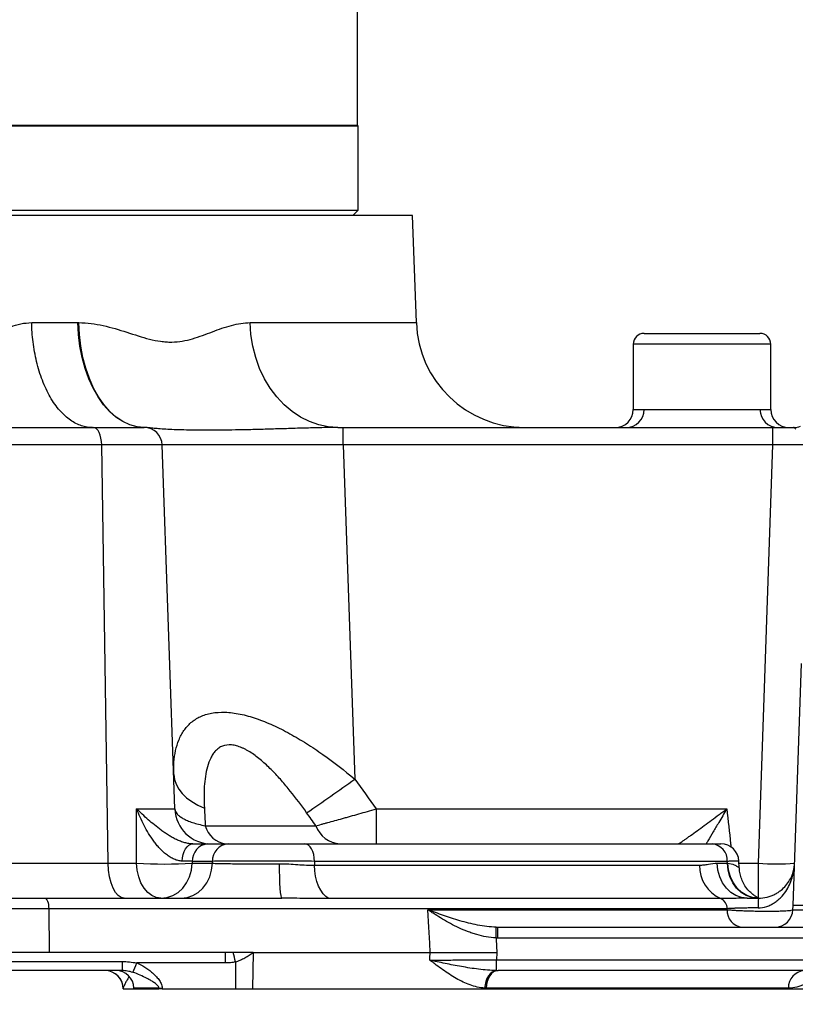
# Model space of a CAD drawing. Header units: millimetres. Extents: x -7 to 844, y 0 to 594.
# Tile 22 of 137: x 314 to 331, y 158 to 179. Entities that reach past the tile are written whole.
import ezdxf

# ---------------------------------------------------------------- set-up
doc = ezdxf.new("R2010")
doc.units = ezdxf.units.MM
doc.styles.add('SLDTEXTSTYLE2', font='HYSWLONGFANGSONG.TTF', dxfattribs={"bigfont": 'bigfont'})
doc.styles.add('SLDTEXTSTYLE3', font='HYSWLONGFANGSONG.TTF')
doc.dimstyles.new('SLDDIMSTYLE1', dxfattribs={"dimtxt": 9.875366, "dimasz": 4.884615, "dimexe": 0, "dimexo": 0.0625, "dimgap": 2.468842, "dimtad": 2, "dimlfac": 13, "dimrnd": 1e-09, "dimzin": 12, "dimdsep": 46, "dimtxsty": 'SLDTEXTSTYLE3', "dimsah": 1, "dimcen": 0.09, "dimadec": 0, "dimazin": 3, "dimtfac": 1, "dimtdec": 3, "dimtofl": 0, "dimtmove": 0, "dimatfit": 3, "dimfxl": 1, "dimfrac": 2, "dimtolj": 1, "dimtzin": 12, "dimarcsym": 0})
doc.dimstyles.new('SLDDIMSTYLE13', dxfattribs={"dimtxt": 9.875366, "dimasz": 4.884615, "dimexe": 0, "dimexo": 0.0625, "dimgap": 2.468842, "dimtad": 0, "dimtih": 1, "dimtoh": 1, "dimlfac": 5, "dimrnd": 1e-09, "dimzin": 12, "dimdsep": 46, "dimtxsty": 'SLDTEXTSTYLE3', "dimblk1": 'NONE', "dimblk2": 'NONE', "dimsah": 1, "dimcen": 0, "dimadec": 0, "dimazin": 3, "dimtfac": 1, "dimtdec": 3, "dimtofl": 0, "dimtmove": 0, "dimatfit": 3, "dimldrblk": 'NONE', "dimfxl": 1, "dimfrac": 2, "dimtolj": 1, "dimtzin": 12, "dimarcsym": 0})
doc.dimstyles.new('SLDDIMSTYLE14', dxfattribs={"dimtxt": 9.875366, "dimasz": 4.884615, "dimexe": 0, "dimexo": 0.0625, "dimgap": 2.468842, "dimtad": 0, "dimtih": 1, "dimtoh": 1, "dimlfac": 5, "dimrnd": 1e-09, "dimzin": 12, "dimdsep": 46, "dimtxsty": 'SLDTEXTSTYLE3', "dimblk1": 'NONE', "dimblk2": 'NONE', "dimsah": 1, "dimcen": 0, "dimadec": 0, "dimazin": 3, "dimtfac": 1, "dimtdec": 3, "dimtmove": 0, "dimatfit": 3, "dimldrblk": 'NONE', "dimfxl": 1, "dimfrac": 2, "dimtolj": 1, "dimtzin": 12, "dimarcsym": 0})
doc.dimstyles.new('SLDDIMSTYLE15', dxfattribs={"dimtxt": 9.875366, "dimasz": 4.884615, "dimexe": 0, "dimexo": 0.0625, "dimgap": 2.468842, "dimtad": 0, "dimtih": 1, "dimtoh": 1, "dimlfac": 5, "dimrnd": 1e-09, "dimzin": 12, "dimdsep": 46, "dimtxsty": 'SLDTEXTSTYLE3', "dimblk1": 'NONE', "dimblk2": 'NONE', "dimsah": 1, "dimcen": 0, "dimadec": 0, "dimazin": 3, "dimtfac": 1, "dimtdec": 3, "dimtmove": 0, "dimatfit": 3, "dimldrblk": 'NONE', "dimfxl": 1, "dimfrac": 2, "dimtolj": 1, "dimtzin": 12, "dimarcsym": 0})
doc.dimstyles.new('SLDDIMSTYLE2', dxfattribs={"dimtxt": 8.4646, "dimasz": 4.884615, "dimexe": 0, "dimexo": 0.0625, "dimgap": 2.11615, "dimtad": 2, "dimlfac": 13, "dimrnd": 1e-09, "dimzin": 12, "dimdsep": 46, "dimtxsty": 'SLDTEXTSTYLE3', "dimsah": 1, "dimcen": 0.09, "dimadec": 0, "dimazin": 3, "dimtfac": 1, "dimtdec": 3, "dimtofl": 0, "dimtmove": 0, "dimatfit": 3, "dimfxl": 1, "dimfrac": 2, "dimtolj": 1, "dimtzin": 12, "dimarcsym": 0})
doc.dimstyles.new('SLDDIMSTYLE8', dxfattribs={"dimtxt": 9.875366, "dimasz": 4.884615, "dimexe": 0, "dimexo": 0.0625, "dimgap": 2.468842, "dimtad": 0, "dimtih": 1, "dimtoh": 1, "dimlfac": 3, "dimrnd": 1e-09, "dimzin": 12, "dimdsep": 46, "dimtxsty": 'SLDTEXTSTYLE3', "dimblk1": 'NONE', "dimblk2": 'NONE', "dimsah": 1, "dimcen": 0, "dimadec": 0, "dimazin": 3, "dimtol": 1, "dimtp": 0.015, "dimtfac": 1, "dimtdec": 3, "dimtmove": 0, "dimatfit": 3, "dimldrblk": 'NONE', "dimfxl": 1, "dimfrac": 2, "dimtolj": 1, "dimtzin": 12, "dimarcsym": 0})

# ---------------------------------------------------------------- blocks, each defined once
blk = doc.blocks.new('_D')
at = {"color": 7, "linetype": 'Continuous', "lineweight": 18}
for p, q in [((384.751, 252.939), (384.751, 104.223)), ((304.139, 165.644), (304.139, 104.223)), ((384.751, 105.223), (304.139, 105.223))]:
    blk.add_line(p, q, dxfattribs=at)
for points in [[(304.139, 105.223), (309.023, 104.472), (309.023, 105.975)], [(384.751, 105.223), (379.867, 105.975), (379.867, 104.472)]]:
    blk.add_solid(points, dxfattribs=at)
at = {"color": 7, "linetype": 'Continuous', "lineweight": 18, "insert": (335.802, 117.16), "char_height": 9.2604, "attachment_point": 1, "style": 'SLDTEXTSTYLE3'}
blk.add_mtext('1027', dxfattribs=at)
blk = doc.blocks.new('_D_2')
at = {"color": 7, "linetype": 'Continuous', "lineweight": 18}
for p, q in [((446.215, 288.028), (446.215, 84.223)), ((304.139, 165.644), (304.139, 84.223)), ((446.215, 85.223), (304.139, 85.223))]:
    blk.add_line(p, q, dxfattribs=at)
for points in [[(304.139, 85.223), (309.023, 84.472), (309.023, 85.975)], [(446.215, 85.223), (441.331, 85.975), (441.331, 84.472)]]:
    blk.add_solid(points, dxfattribs=at)
at = {"color": 7, "linetype": 'Continuous', "lineweight": 18, "insert": (366.534, 97.16), "char_height": 9.2604, "attachment_point": 1, "style": 'SLDTEXTSTYLE3'}
blk.add_mtext('1847', dxfattribs=at)
blk = doc.blocks.new('_D_12')
at = {"color": 7, "linetype": 'Continuous', "lineweight": 18}
for p, q in [((283.979, 210.182), (409.462, 210.182)), ((408.462, 210.182), (408.462, 158.336)), ((330.94, 158.336), (409.462, 158.336))]:
    blk.add_line(p, q, dxfattribs=at)
for points in [[(408.462, 210.182), (407.71, 205.298), (409.213, 205.298)], [(408.462, 158.336), (409.213, 163.221), (407.71, 163.221)]]:
    blk.add_solid(points, dxfattribs=at)
at = {"color": 7, "linetype": 'Continuous', "lineweight": 18, "insert": (398.23, 178.703), "char_height": 7.9375, "attachment_point": 1, "rotation": 90, "style": 'SLDTEXTSTYLE3'}
blk.add_mtext('674', dxfattribs=at)
blk = doc.blocks.new('_D_28')
at = {"color": 7, "linetype": 'Continuous', "lineweight": 18}
blk.add_line((754.604, 285.289), (748.254, 285.289), dxfattribs=at)
at = {"color": 7, "linetype": 'Continuous', "lineweight": 18, "char_height": 9.2604, "attachment_point": 1}
for s, insert, style in [('10H7深15', (669.173, 320.457), 'SLDTEXTSTYLE2'), ('%%c', (657.557, 320.457), 'SLDTEXTSTYLE3'), ('Depth 15', (665.328, 308.23), 'SLDTEXTSTYLE3')]:
    blk.add_mtext(s, dxfattribs=dict(at, insert=insert, style=style))
blk = doc.blocks.new('_None')
blk = doc.blocks.new('_D_45')
at = {"color": 7, "linetype": 'Continuous', "lineweight": 18}
blk.add_line((521.285, 333.673), (471.743, 333.673), dxfattribs=at)
at = {"color": 7, "linetype": 'Continuous', "lineweight": 18, "char_height": 9.2604, "attachment_point": 1}
for s, insert, style in [('H8通', (502.411, 345.611), 'SLDTEXTSTYLE2'), ('%%c', (482.152, 345.611), 'SLDTEXTSTYLE3'), ('2-', (471.743, 345.611), 'SLDTEXTSTYLE3'), ('30', (493.768, 345.611), 'SLDTEXTSTYLE3')]:
    blk.add_mtext(s, dxfattribs=dict(at, insert=insert, style=style))
blk = doc.blocks.new('_D_46')
at = {"color": 7, "linetype": 'Continuous', "lineweight": 18}
blk.add_line((688.896, 334.435), (722.792, 334.435), dxfattribs=at)
at = {"color": 7, "linetype": 'Continuous', "lineweight": 18, "attachment_point": 1}
for s, insert, char_height, style in [('通', (714.149, 346.373), 9.26, 'SLDTEXTSTYLE2'), ('8-', (690.483, 346.373), 9.2604, 'SLDTEXTSTYLE3'), ('M20', (700.893, 346.373), 9.2604, 'SLDTEXTSTYLE3')]:
    blk.add_mtext(s, dxfattribs=dict(at, insert=insert, char_height=char_height, style=style))
blk = doc.blocks.new('_D_55')
at = {"color": 7, "linetype": 'Continuous', "lineweight": 18}
blk.add_line((512.91, 531.632), (472.011, 531.632), dxfattribs=at)
at = {"color": 7, "linetype": 'Continuous', "lineweight": 18, "attachment_point": 1}
for s, insert, char_height, style in [('通', (502.68, 543.569), 9.26, 'SLDTEXTSTYLE2'), ('%%c', (482.421, 543.569), 9.2604, 'SLDTEXTSTYLE3'), ('8-', (472.011, 543.569), 9.2604, 'SLDTEXTSTYLE3'), ('22', (494.037, 543.569), 9.2604, 'SLDTEXTSTYLE3')]:
    blk.add_mtext(s, dxfattribs=dict(at, insert=insert, char_height=char_height, style=style))

msp = doc.modelspace()

# ---------------------------------------------------------------- linework, layer by layer
at = {"color": 7, "linetype": 'Continuous', "lineweight": 25}
for p, q in [((321.427657, 176.682292), (321.427657, 179.682292)), ((321.446888, 176.663061), (287.284662, 176.663061)), ((287.303389, 176.682292), (321.427657, 176.682292)), ((321.446888, 176.663061), (321.427657, 176.682292)), ((321.446888, 174.874599), (321.446888, 176.663061)), ((302.047072, 174.874599), (321.446888, 174.874599)), ((321.331503, 174.759215), (321.446888, 174.874599)), ((322.600734, 174.759215), (302.047377, 174.759215)), ((322.680104, 172.48637), (322.600734, 174.759215)), ((314.503762, 172.48637), (315.48324, 172.48637)), ((327.523811, 172.259215), (328.75458, 172.259215)), ((328.75458, 172.259215), (329.985349, 172.259215)), ((327.293042, 172.028446), (327.293042, 170.64383)), ((330.216119, 170.64383), (330.216119, 172.028446)), ((327.523811, 170.64383), (328.75458, 170.64383)), ((328.75458, 170.64383), (329.985349, 170.64383)), ((309.677568, 170.259215), (315.819837, 170.259215)), ((315.819837, 170.259215), (316.894315, 170.259215)), ((321.010911, 170.259215), (321.122507, 170.259215)), ((321.122507, 169.888022), (321.122507, 170.259215)), ((321.122507, 170.259215), (330.261745, 170.259215)), ((330.261745, 169.888022), (330.261745, 170.259215)), ((330.261745, 170.259215), (330.699819, 170.259215)), ((315.990917, 169.888022), (309.758685, 169.888022)), ((316.129034, 161.0016), (315.990917, 169.888022)), ((317.278696, 169.888022), (315.990917, 169.888022)), ((317.548724, 162.155446), (317.278696, 169.888022)), ((321.122507, 169.888022), (321.370362, 162.79039)), ((330.261745, 169.888022), (321.122507, 169.888022)), ((329.951424, 161.0016), (330.261745, 169.888022)), ((330.688889, 160.105369), (330.868367, 165.244962)), ((316.733966, 162.155446), (317.548724, 162.155446)), ((321.827563, 162.155446), (321.827563, 161.413061)), ((321.827563, 162.155446), (329.277783, 162.155446)), ((318.194279, 161.797676), (320.543972, 161.797676)), ((318.250313, 161.413061), (318.678152, 161.413061)), ((320.306015, 161.413061), (328.968347, 161.413061)), ((310.062213, 161.0016), (316.129034, 161.0016)), ((316.129034, 161.0016), (316.732754, 161.0016)), ((317.917429, 161.041868), (317.917087, 161.0016)), ((317.917087, 161.0016), (318.344792, 161.0016)), ((318.345268, 161.041868), (317.917429, 161.041868)), ((318.344792, 161.0016), (318.345268, 161.041868)), ((320.515753, 161.041868), (320.514676, 160.962058)), ((320.514676, 160.962058), (328.698791, 160.962058)), ((329.290464, 161.041868), (320.515753, 161.041868)), ((329.075957, 161.0016), (329.292495, 161.0016)), ((329.292495, 161.0016), (329.290464, 161.041868)), ((329.54629, 160.902656), (329.53913, 161.047588)), ((329.951424, 160.259215), (329.951424, 161.0016)), ((313.533894, 160.259215), (314.78417, 160.259215)), ((314.78417, 160.259215), (319.821129, 160.259215)), ((329.152569, 160.25009), (320.817239, 160.25009)), ((314.864647, 160.036499), (313.533894, 160.036499)), ((314.864647, 160.036499), (314.875994, 159.105369)), ((329.288702, 160.036499), (314.864647, 160.036499)), ((329.287986, 160.015023), (329.288702, 160.036499)), ((330.685734, 160.015023), (330.688889, 160.105369)), ((331.07327, 160.105369), (330.688889, 160.105369)), ((322.925327, 160.015023), (329.287986, 160.015023)), ((324.373832, 159.413498), (324.379488, 159.644103)), ((324.409442, 159.413061), (324.409442, 159.64383)), ((324.409442, 159.64383), (337.216119, 159.64383)), ((337.216119, 159.413061), (324.409442, 159.413061)), ((314.875994, 159.105369), (313.533894, 159.105369)), ((318.625194, 159.105369), (314.875994, 159.105369)), ((318.787631, 159.105369), (318.625194, 159.105369)), ((318.625194, 158.882653), (318.625194, 159.105369)), ((319.212153, 159.105369), (318.787631, 159.105369)), ((319.212153, 159.105369), (319.198994, 158.336138)), ((319.212153, 159.105369), (322.974993, 159.105369)), ((324.391411, 159.105369), (324.382635, 158.951523)), ((308.524045, 158.913061), (316.425353, 158.913061)), ((316.425353, 158.913061), (316.425353, 158.720753)), ((318.625194, 158.882653), (316.735836, 158.882653)), ((318.835329, 158.905537), (318.835329, 158.336138)), ((324.382635, 158.721029), (324.382635, 158.951523)), ((324.382635, 158.951523), (337.216119, 158.951523)), ((316.425353, 158.720753), (308.524045, 158.720753)), ((337.216119, 158.720753), (324.41769, 158.720753)), ((317.206947, 158.349561), (316.677188, 158.349561)), ((316.677188, 158.349561), (316.677657, 158.336138)), ((317.206991, 158.336138), (317.206947, 158.349561)), ((317.278841, 158.349561), (317.278916, 158.336138)), ((330.590894, 158.349561), (324.167277, 158.349561)), ((316.446888, 158.338237), (316.446888, 158.336138)), ((316.446888, 158.336138), (316.677657, 158.336138)), ((316.677657, 158.336138), (317.206991, 158.336138)), ((317.278916, 158.336138), (318.835329, 158.336138)), ((318.835329, 158.336138), (319.198994, 158.336138)), ((319.198994, 158.336138), (330.940235, 158.336138))]:
    msp.add_line(p, q, dxfattribs=at)
at = {"color": 8, "linetype": 'Continuous', "lineweight": 25}
for p, q in [((319.144425, 172.48637), (322.680104, 172.48637)), ((328.75458, 172.028446), (327.293042, 172.028446)), ((330.216119, 172.028446), (328.75458, 172.028446)), ((327.293042, 170.64383), (327.523811, 170.64383)), ((329.985349, 170.64383), (330.216119, 170.64383)), ((329.541402, 161.0016), (329.951424, 161.0016))]:
    msp.add_line(p, q, dxfattribs=at)
at = {"color": 7, "linetype": 'Continuous', "lineweight": 25, "flags": 128}
for points in [[(316.894315, 170.259215), (316.739727, 170.273088), (316.586998, 170.314541), (316.437964, 170.383075), (316.294417, 170.477866), (316.158082, 170.597774), (316.0306, 170.741359), (315.913503, 170.906892), (315.808198, 171.092385), (315.715952, 171.295606), (315.637874, 171.514113), (315.574903, 171.745278), (315.527795, 171.986322), (315.497118, 172.234347), (315.48324, 172.48637)], [(316.897564, 170.259201), (316.743392, 170.274284), (316.591294, 170.316745), (316.443086, 170.386078), (316.300539, 170.481455), (316.165355, 170.601736), (316.039148, 170.745485), (315.923426, 170.910986), (315.81957, 171.096262), (315.72882, 171.2991), (315.652262, 171.517077), (315.590808, 171.747591), (315.545193, 171.987889), (315.515962, 172.235101), (315.503464, 172.486274)], [(321.010911, 170.259215), (320.806432, 170.273088), (320.604411, 170.314541), (320.407277, 170.383075), (320.217401, 170.477866), (320.037066, 170.597774), (319.86844, 170.741359), (319.71355, 170.906892), (319.574259, 171.092385), (319.452242, 171.295606), (319.348965, 171.514113), (319.26567, 171.745278), (319.203359, 171.986322), (319.162782, 172.234347), (319.144425, 172.48637)], [(315.990917, 169.888022), (315.986633, 169.961119), (315.976221, 170.031037), (315.960063, 170.095206), (315.938751, 170.151269), (315.91307, 170.197165), (315.883963, 170.231209), (315.8525, 170.252148), (315.819837, 170.259215)], [(317.523077, 162.889885), (317.537298, 162.783387), (317.572305, 162.679076), (317.62762, 162.578373), (317.702488, 162.482654), (317.795887, 162.393224), (317.906543, 162.311304), (318.032946, 162.238011), (318.173372, 162.174345)], [(317.701746, 161.04752), (317.707912, 161.11978), (317.721966, 161.188749), (317.7434, 161.251938), (317.771442, 161.307072), (317.805082, 161.352162), (317.843106, 161.385582), (317.884144, 161.406129), (317.926716, 161.413061)], [(320.515753, 161.041868), (320.510502, 161.114965), (320.497737, 161.184883), (320.477927, 161.249052), (320.4518, 161.305115), (320.420316, 161.351011), (320.384632, 161.385055), (320.346059, 161.405995), (320.306015, 161.413061)], [(316.471194, 160.259215), (316.405867, 160.273348), (316.34294, 160.315227), (316.284727, 160.383314), (316.233365, 160.475107), (316.190742, 160.587233), (316.158425, 160.715571), (316.1376, 160.855406), (316.129034, 161.0016)], [(317.251319, 160.259215), (317.152312, 160.273348), (317.056943, 160.315227), (316.968716, 160.383314), (316.890874, 160.475107), (316.826277, 160.587233), (316.777298, 160.715571), (316.745737, 160.855406), (316.732754, 161.0016)], [(317.251319, 160.259215), (317.378431, 160.273348), (317.500872, 160.315227), (317.614143, 160.383314), (317.714082, 160.475107), (317.797016, 160.587233), (317.859899, 160.715571), (317.900418, 160.855406), (317.917087, 161.0016)], [(317.679025, 160.259215), (317.806136, 160.273348), (317.928577, 160.315227), (318.041849, 160.383314), (318.141787, 160.475107), (318.224722, 160.587233), (318.287604, 160.715571), (318.328124, 160.855406), (318.344792, 161.0016)], [(319.821129, 160.259215), (319.811966, 160.2731), (319.803133, 160.314253), (319.79495, 160.38119), (319.787712, 160.471492), (319.78168, 160.581902), (319.777073, 160.708432), (319.774056, 160.846514), (319.772739, 160.991165)], [(320.817239, 160.25009), (320.755762, 160.292571), (320.698655, 160.35212), (320.647318, 160.427276), (320.60301, 160.516198), (320.566817, 160.616705), (320.539625, 160.726335), (320.522102, 160.842401), (320.514676, 160.962058)], [(329.714666, 160.259215), (329.59272, 160.273348), (329.475255, 160.315227), (329.366588, 160.383314), (329.270711, 160.475107), (329.191147, 160.587233), (329.130821, 160.715571), (329.091948, 160.855406), (329.075957, 161.0016)], [(329.93675, 160.259215), (329.813746, 160.273348), (329.695261, 160.315227), (329.58565, 160.383314), (329.48894, 160.475107), (329.408686, 160.587233), (329.347835, 160.715571), (329.308625, 160.855406), (329.292495, 161.0016)], [(329.951424, 160.259215), (329.827521, 160.27334), (329.708168, 160.315196), (329.597749, 160.383247), (329.500319, 160.474992), (329.419456, 160.587064), (329.358129, 160.715345), (329.318591, 160.855124), (329.302294, 161.001269)], [(314.78417, 160.259215), (314.799535, 160.254975), (314.814336, 160.242411), (314.828028, 160.221985), (314.840108, 160.194447), (314.850133, 160.160809), (314.857735, 160.122308), (314.862632, 160.080357), (314.864647, 160.036499)], [(322.974993, 159.105369), (322.96427, 159.301883), (322.945603, 159.64383), (322.925327, 160.015023)], [(324.373832, 159.413498), (324.375605, 159.38242), (324.391411, 159.105369)], [(322.966159, 158.943469), (322.968548, 158.987249), (322.974993, 159.105369)], [(324.382635, 158.721029), (324.335955, 158.711651), (324.290908, 158.689156), (324.249072, 158.654334), (324.21191, 158.608402), (324.180722, 158.552968), (324.1566, 158.489971), (324.140389, 158.421617), (324.132655, 158.350297)], [(324.41769, 158.720753), (324.36988, 158.713687), (324.323826, 158.692747), (324.281222, 158.658703), (324.243632, 158.612807), (324.212438, 158.556744), (324.188787, 158.492575), (324.173546, 158.422658), (324.167277, 158.349561)]]:
    msp.add_lwpolyline(points, dxfattribs=at)
at = {"color": 7, "linetype": 'Continuous', "lineweight": 25}
for centre, radius, start, end in [((324.98639, 172.566907), 2.307692, 182, 270), ((327.523811, 172.028446), 0.230769, 90, 180), ((329.985349, 172.028446), 0.230769, 0, 90), ((326.908426, 170.64383), 0.384615, 270, 0), ((327.139196, 170.64383), 0.384615, 270, 0), ((330.369965, 170.64383), 0.384615, 180, 270), ((330.600734, 170.64383), 0.384615, 180, 270), ((330.699819, 170.643795), 0.38458, 270.0000406, 292.0259792), ((316.894315, 169.874599), 0.384615, 2, 90), ((301.487527, 190.099916), 33.780725, 303.9405796, 306.0566756), ((318.317486, 162.182292), 0.769231, 182, 270), ((318.696056, 161.927679), 0.518344, 194.5250751, 263.1259891), ((321.095506, 161.998911), 0.587099, 200.0451574, 266.261312), ((318.276773, 161.054471), 0.359565, 94.2201228, 182.0086497), ((318.704612, 161.054471), 0.359565, 94.2201228, 182.0086497), ((328.935782, 161.059441), 0.355117, 357.163705, 84.7384262), ((329.155261, 161.028446), 0.384615, 2.9170124, 89.9997476), ((317.32492, 171.30772), 10.323119, 266.7115303, 273.2884697), ((329.456093, 160.944136), 0.757514, 178.6443389, 246.3790265), ((330.335805, 166.516346), 5.528126, 266.0128986, 273.9871014), ((329.061512, 160.041876), 0.227254, 358.6443389, 66.3790265), ((331.524133, 160.101575), 1.58059, 174.2760858, 181.7239142), ((329.639513, 159.994031), 0.352154, 176.5826212, 263.9632937), ((330.301353, 160.028446), 0.384615, 270, 358), ((305.058668, 155.722796), 14.139527, 13.0084803, 13.8409879), ((309.916196, 161.501033), 7.305027, 337.306496, 338.99586), ((316.062273, 158.336138), 0.384615, 0, 90), ((316.292807, 158.336138), 0.384615, 2, 90), ((330.949286, 158.363171), 0.35865, 94.4237409, 182.1748729), ((317.242894, 164.669073), 6.319614, 269.6740874, 270.3259126)]:
    msp.add_arc(centre, radius, start, end, dxfattribs=at)
at = {"color": 8, "linetype": 'Continuous', "lineweight": 25}
msp.add_arc((316.06285, 158.337776), 0.384038, 0.0689096, 85.741892, dxfattribs=at)
at = {"color": 7, "linetype": 'Continuous', "lineweight": 25}
for centre, major_axis, ratio, start_param, end_param in [((321.127663, 169.874599), (3.848967, -0.013425), 0.003482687, 1.572148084, 3.141726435), ((330.260338, 169.874599), (0.770168, 0.013435), 0.017391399, 6.28227405, 7.851852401), ((331.071052, 160.028446), (0.385319, 0.013455), 0.034708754, 3.139165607, 4.708743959)]:
    msp.add_ellipse(centre, major_axis=major_axis, ratio=ratio, start_param=start_param, end_param=end_param, dxfattribs=at)
at = {"color": 8, "linetype": 'Continuous', "lineweight": 25}
for points, knots in [([(313.173742, 170.259215), (313.181642, 170.37346), (313.197738, 170.606225), (313.244325, 170.946453), (313.3088, 171.267802), (313.403265, 171.593912), (313.510381, 171.83984), (313.618191, 172.01168), (313.68479, 172.101081), (313.761088, 172.186727), (313.848751, 172.266563), (313.949178, 172.338002), (314.087759, 172.412163), (314.273902, 172.474252), (314.425568, 172.482248), (314.503762, 172.48637)], [0, 0, 0, 0, 0.11253586, 0.229282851, 0.338424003, 0.436933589, 0.568054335, 0.608328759, 0.647261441, 0.685139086, 0.73058913, 0.775801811, 0.821370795, 0.907905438, 1, 1, 1, 1]), ([(329.277783, 162.155446), (329.277465, 162.1549), (329.220775, 162.057607), (329.123576, 161.891387), (328.990229, 161.664959), (328.900129, 161.512782), (328.852865, 161.433748), (328.840493, 161.413061)], [0, 0, 0, 0, 0.002106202, 0.375078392, 0.640657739, 0.905939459, 1, 1, 1, 1]), ([(329.277783, 162.155446), (329.306155, 161.908009), (329.337405, 161.635479), (329.36787, 161.36286), (329.370675, 161.33776)], [0, 0, 0, 0, 0.907927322, 1, 1, 1, 1]), ([(329.534257, 161.047346), (329.535512, 161.047258), (329.539895, 161.04695), (329.503608, 161.045928), (329.432624, 161.044389), (329.356421, 161.04299), (329.303468, 161.04209), (329.290464, 161.041868)], [0, 0, 0, 0, 0.118872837, 0.415323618, 0.663728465, 0.917416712, 1, 1, 1, 1]), ([(329.302294, 161.001269), (329.351357, 160.992572), (329.436226, 160.977528), (329.507489, 160.931145), (329.543941, 160.902566), (329.542985, 160.902501), (329.54262, 160.902477)], [0, 0, 0, 0, 0.340637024, 0.589222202, 0.842979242, 1, 1, 1, 1]), ([(316.573015, 158.597568), (316.553135, 158.563525), (316.516765, 158.501246), (316.481358, 158.42843), (316.453358, 158.365512), (316.449115, 158.347625), (316.446888, 158.338237)], [0, 0, 0, 0, 0.2759538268, 0.504837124, 0.7401356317, 1, 1, 1, 1])]:
    msp.add_open_spline(points, degree=3, knots=knots, dxfattribs=at)
at = {"color": 7, "linetype": 'Continuous', "lineweight": 25}
for points, knots in [([(315.793001, 170.259215), (315.718324, 170.259215), (315.640973, 170.27088), (315.484405, 170.3217), (315.405204, 170.360895), (315.249535, 170.468676), (315.173095, 170.537284), (315.027991, 170.702424), (314.959362, 170.798946), (314.834387, 171.014838), (314.778068, 171.134165), (314.680745, 171.387816), (314.639748, 171.522079), (314.574102, 171.796622), (314.549441, 171.936848), (314.515585, 172.214983), (314.506368, 172.352863), (314.503762, 172.48637)], [0, 0, 0, 0, 0.125, 0.125, 0.25, 0.25, 0.375, 0.375, 0.5, 0.5, 0.625, 0.625, 0.75, 0.75, 0.875, 0.875, 1, 1, 1, 1]), ([(315.503464, 172.486274), (315.682335, 172.484575), (315.855991, 172.460492), (316.195355, 172.386076), (316.361037, 172.335475), (316.687038, 172.230687), (316.847371, 172.17657), (317.086182, 172.11675), (317.165508, 172.10045), (317.284313, 172.084251), (317.323855, 172.080233), (317.402029, 172.075255), (317.440765, 172.074279), (317.55593, 172.075882), (317.63131, 172.083062), (317.779547, 172.107663), (317.852408, 172.125042), (318.067857, 172.187024), (318.207399, 172.241192), (318.481266, 172.344444), (318.615597, 172.393454), (318.881625, 172.464289), (319.013287, 172.48637), (319.144425, 172.48637)], [0, 0, 0, 0, 0.125, 0.125, 0.25, 0.25, 0.375, 0.375, 0.4375, 0.4375, 0.46875, 0.46875, 0.5, 0.5, 0.5625, 0.5625, 0.625, 0.625, 0.75, 0.75, 0.875, 0.875, 1, 1, 1, 1]), ([(321.010911, 170.259215), (320.881329, 170.259215), (320.752412, 170.257046), (320.496728, 170.251319), (320.369953, 170.247703), (320.119027, 170.240197), (319.994873, 170.236287), (319.749522, 170.228735), (319.628139, 170.225081), (319.449802, 170.220058), (319.390868, 170.218455), (319.274806, 170.215436), (319.21762, 170.214017), (319.0486, 170.210056), (318.939304, 170.20781), (318.621627, 170.202357), (318.423407, 170.200439), (318.147357, 170.200382), (318.058687, 170.200837), (317.890595, 170.202688), (317.811631, 170.204076), (317.589904, 170.209499), (317.461952, 170.214822), (317.297471, 170.224638), (317.24723, 170.228212), (317.178431, 170.23382), (317.156591, 170.235729), (317.115024, 170.23957), (317.09528, 170.241504), (317.039355, 170.247182), (317.006406, 170.250842), (316.947449, 170.256724), (316.92147, 170.258999), (316.897564, 170.259201)], [0, 0, 0, 0, 0.0625, 0.0625, 0.125, 0.125, 0.1875, 0.1875, 0.25, 0.25, 0.28125, 0.28125, 0.3125, 0.3125, 0.375, 0.375, 0.5, 0.5, 0.5625, 0.5625, 0.625, 0.625, 0.75, 0.75, 0.8125, 0.8125, 0.84375, 0.84375, 0.875, 0.875, 0.9375, 0.9375, 1, 1, 1, 1]), ([(330.753289, 170.220453), (330.746093, 170.225729), (330.74002, 170.230927), (330.730051, 170.240488), (330.726171, 170.244841), (330.719372, 170.251977), (330.716408, 170.254745), (330.709292, 170.258363), (330.705084, 170.259215), (330.699819, 170.259215)], [0, 0, 0, 0, 0.25, 0.25, 0.5, 0.5, 0.75, 0.75, 1, 1, 1, 1]), ([(317.523077, 162.889885), (317.516811, 163.069308), (317.528699, 163.238624), (317.579694, 163.473489), (317.602263, 163.548566), (317.645849, 163.65548), (317.662006, 163.690165), (317.697897, 163.757422), (317.717613, 163.789932), (317.78187, 163.882894), (317.83167, 163.939163), (317.918421, 164.013583), (317.949336, 164.036678), (318.014704, 164.078756), (318.049236, 164.097812), (318.122167, 164.13176), (318.160566, 164.146652), (318.241451, 164.172021), (318.284107, 164.18252), (318.416875, 164.206664), (318.511928, 164.213119), (318.664568, 164.207953), (318.716965, 164.20374), (318.823673, 164.190539), (318.878135, 164.181547), (318.989219, 164.158919), (319.046022, 164.14523), (319.16083, 164.113564), (319.218693, 164.095641), (319.393574, 164.036046), (319.511878, 163.988567), (319.691683, 163.906989), (319.751692, 163.878202), (319.871106, 163.818085), (319.930635, 163.786698), (320.108739, 163.688894), (320.226835, 163.618846), (320.403189, 163.507495), (320.461842, 163.469327), (320.578903, 163.391011), (320.637276, 163.350882), (320.926431, 163.147103), (321.150987, 162.973019), (321.370362, 162.79039)], [0, 0, 0, 0, 0.125, 0.125, 0.1875, 0.1875, 0.21875, 0.21875, 0.25, 0.25, 0.3125, 0.3125, 0.34375, 0.34375, 0.375, 0.375, 0.40625, 0.40625, 0.4375, 0.4375, 0.5, 0.5, 0.53125, 0.53125, 0.5625, 0.5625, 0.59375, 0.59375, 0.625, 0.625, 0.6875, 0.6875, 0.71875, 0.71875, 0.75, 0.75, 0.8125, 0.8125, 0.84375, 0.84375, 0.875, 0.875, 1, 1, 1, 1]), ([(320.348414, 162.074851), (320.237597, 162.231625), (320.122538, 162.385714), (319.970979, 162.573407), (319.940273, 162.610695), (319.877968, 162.684703), (319.84635, 162.721444), (319.750682, 162.829892), (319.685624, 162.900098), (319.552199, 163.035137), (319.483845, 163.099991), (319.377871, 163.191717), (319.341809, 163.221477), (319.269104, 163.278052), (319.232535, 163.304825), (319.158882, 163.354842), (319.121799, 163.378087), (319.06571, 163.409791), (319.046935, 163.419829), (319.009214, 163.438733), (318.990193, 163.447628), (318.933596, 163.472034), (318.896397, 163.485337), (318.823164, 163.505407), (318.787067, 163.512182), (318.681116, 163.521484), (318.617411, 163.512739), (318.545671, 163.484804), (318.531758, 163.478367), (318.505188, 163.46413), (318.492463, 163.456306), (318.455815, 163.430902), (318.433417, 163.411399), (318.392078, 163.368042), (318.37314, 163.344185), (318.338284, 163.29268), (318.322539, 163.26528), (318.279773, 163.179489), (318.257021, 163.117327), (318.219984, 162.985768), (318.205988, 162.917326), (318.184682, 162.776843), (318.177384, 162.704737), (318.16344, 162.484066), (318.164634, 162.331208), (318.173372, 162.174345)], [0, 0, 0, 0, 0.125, 0.125, 0.15625, 0.15625, 0.1875, 0.1875, 0.25, 0.25, 0.3125, 0.3125, 0.34375, 0.34375, 0.375, 0.375, 0.40625, 0.40625, 0.421875, 0.421875, 0.4375, 0.4375, 0.46875, 0.46875, 0.5, 0.5, 0.5625, 0.5625, 0.578125, 0.578125, 0.59375, 0.59375, 0.625, 0.625, 0.65625, 0.65625, 0.6875, 0.6875, 0.75, 0.75, 0.8125, 0.8125, 0.875, 0.875, 1, 1, 1, 1]), ([(316.732754, 161.0016), (316.732765, 161.010249), (316.732776, 161.018898), (316.732787, 161.027546), (316.732948, 161.156052), (316.733101, 161.284556), (316.733244, 161.413061), (316.733519, 161.660524), (316.73376, 161.907985), (316.733966, 162.155446)], [0.00966229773, 0.00966229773, 0.00966229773, 0.00966229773, 0.01000000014, 0.01000000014, 0.01000000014, 0.01501758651, 0.01501758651, 0.01501758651, 0.02468001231, 0.02468001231, 0.02468001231, 0.02468001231]), ([(317.701746, 161.04752), (317.674538, 161.047945), (317.64673, 161.051524), (317.590108, 161.064646), (317.561079, 161.074299), (317.503489, 161.098892), (317.47534, 161.113604), (317.420657, 161.146698), (317.39403, 161.165129), (317.342028, 161.205195), (317.316702, 161.226823), (317.268369, 161.271668), (317.245171, 161.295028), (317.200377, 161.343294), (317.178783, 161.368202), (317.136962, 161.41934), (317.116679, 161.445651), (317.058118, 161.525628), (317.022097, 161.580277), (316.954479, 161.691509), (316.922897, 161.748099), (316.833436, 161.920112), (316.780708, 162.03796), (316.733966, 162.155446)], [0, 0, 0, 0, 0.0625, 0.0625, 0.125, 0.125, 0.1875, 0.1875, 0.25, 0.25, 0.3125, 0.3125, 0.375, 0.375, 0.4375, 0.4375, 0.5, 0.5, 0.625, 0.625, 0.75, 0.75, 1, 1, 1, 1]), ([(317.926716, 161.413061), (317.901281, 161.413061), (317.874501, 161.415095), (317.818256, 161.423321), (317.78854, 161.429597), (317.728071, 161.446061), (317.697803, 161.456083), (317.637909, 161.478878), (317.608159, 161.491689), (317.563788, 161.512714), (317.548997, 161.520049), (317.519972, 161.535026), (317.505682, 161.542693), (317.463392, 161.56616), (317.435969, 161.582421), (317.382322, 161.615899), (317.3561, 161.633116), (317.304619, 161.66831), (317.279302, 161.686331), (317.205311, 161.740719), (317.158316, 161.777558), (317.06729, 161.851916), (317.023277, 161.889439), (316.937331, 161.964936), (316.895372, 162.002944), (316.813337, 162.079074), (316.773277, 162.11718), (316.733966, 162.155446)], [0, 0, 0, 0, 0.0625, 0.0625, 0.125, 0.125, 0.1875, 0.1875, 0.25, 0.25, 0.28125, 0.28125, 0.3125, 0.3125, 0.375, 0.375, 0.4375, 0.4375, 0.5, 0.5, 0.625, 0.625, 0.75, 0.75, 0.875, 0.875, 1, 1, 1, 1]), ([(317.548724, 162.155446), (317.549957, 162.120136), (317.564916, 162.085491), (317.600798, 162.043019), (317.60887, 162.034545), (317.626658, 162.01781), (317.636366, 162.009553), (317.667905, 161.985105), (317.692142, 161.969239), (317.747093, 161.938382), (317.777805, 161.923392), (317.82898, 161.901598), (317.846842, 161.894473), (317.883841, 161.880632), (317.903024, 161.873896), (318.002329, 161.841134), (318.092479, 161.817821), (318.194279, 161.797676)], [0, 0, 0, 0, 0.25, 0.25, 0.3125, 0.3125, 0.375, 0.375, 0.5, 0.5, 0.625, 0.625, 0.6875, 0.6875, 0.75, 0.75, 1, 1, 1, 1]), ([(320.543972, 161.797676), (320.580593, 161.807452), (320.62021, 161.818124), (320.683959, 161.835421), (320.705931, 161.841402), (320.751317, 161.853794), (320.774787, 161.86022), (320.894419, 161.893062), (320.998075, 161.921779), (321.136996, 161.960533), (321.165254, 161.968428), (321.222731, 161.984513), (321.252, 161.992716), (321.340045, 162.017427), (321.399427, 162.034139), (321.579539, 162.084959), (321.702208, 162.119738), (321.827563, 162.155446)], [0, 0, 0, 0, 0.125, 0.125, 0.1875, 0.1875, 0.25, 0.25, 0.5, 0.5, 0.5625, 0.5625, 0.625, 0.625, 0.75, 0.75, 1, 1, 1, 1]), ([(328.247682, 161.413061), (328.249278, 161.413061), (328.253852, 161.415309), (328.268293, 161.4238), (328.27825, 161.430105), (328.302696, 161.446178), (328.31703, 161.455842), (328.348706, 161.47753), (328.366113, 161.489597), (328.403582, 161.515805), (328.423735, 161.530009), (328.465402, 161.559552), (328.487019, 161.574961), (328.553845, 161.622797), (328.601115, 161.656896), (328.699395, 161.728191), (328.749624, 161.764823), (328.851838, 161.839677), (328.903827, 161.877904), (329.009384, 161.955797), (329.062941, 161.995456), (329.143287, 162.055146), (329.170119, 162.075112), (329.223881, 162.115179), (329.250943, 162.13538), (329.277783, 162.155446)], [0, 0, 0, 0, 0.0625, 0.0625, 0.125, 0.125, 0.1875, 0.1875, 0.25, 0.25, 0.3125, 0.3125, 0.375, 0.375, 0.5, 0.5, 0.625, 0.625, 0.75, 0.75, 0.875, 0.875, 0.9375, 0.9375, 1, 1, 1, 1]), ([(317.926716, 161.413061), (317.959837, 161.413061), (317.991711, 161.413061), (318.052293, 161.413061), (318.080912, 161.413061), (318.161899, 161.413061), (318.209454, 161.413061), (318.250313, 161.413061)], [0, 0, 0, 0, 0.25, 0.25, 0.5, 0.5, 1, 1, 1, 1]), ([(318.678152, 161.413061), (318.71753, 161.413061), (318.763135, 161.413061), (318.840513, 161.413061), (318.867812, 161.413061), (318.925505, 161.413061), (318.955911, 161.413061), (319.049705, 161.413061), (319.116292, 161.413061), (319.222269, 161.413061), (319.258837, 161.413061), (319.33277, 161.413061), (319.370143, 161.413061), (319.48345, 161.413061), (319.560625, 161.413061), (319.717994, 161.413061), (319.795598, 161.413061), (319.910449, 161.413061), (319.948472, 161.413061), (320.023979, 161.413061), (320.061415, 161.413061), (320.170589, 161.413061), (320.240016, 161.413061), (320.306015, 161.413061)], [0, 0, 0, 0, 0.125, 0.125, 0.1875, 0.1875, 0.25, 0.25, 0.375, 0.375, 0.4375, 0.4375, 0.5, 0.5, 0.625, 0.625, 0.75, 0.75, 0.8125, 0.8125, 0.875, 0.875, 1, 1, 1, 1]), ([(328.968347, 161.413061), (329.001131, 161.413061), (329.066699, 161.413061), (329.126115, 161.413061), (329.155306, 161.413061), (329.152132, 161.413061), (329.151192, 161.413061)], [0, 0, 0, 0, 0.29232794, 0.584654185, 0.876993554, 1, 1, 1, 1]), ([(317.917429, 161.041868), (317.890211, 161.043048), (317.858526, 161.044108), (317.804549, 161.045525), (317.785472, 161.045968), (317.745084, 161.046794), (317.723832, 161.047175), (317.701746, 161.04752)], [0, 0, 0, 0, 0.5, 0.5, 0.75, 0.75, 1, 1, 1, 1]), ([(318.344792, 161.0016), (318.380625, 161.000283), (318.420434, 160.999065), (318.507792, 160.996822), (318.555389, 160.995796), (318.709858, 160.993024), (318.824181, 160.991646), (318.980972, 160.9905), (319.013141, 160.9903), (319.078444, 160.989962), (319.111429, 160.989825), (319.211361, 160.989508), (319.279279, 160.989421), (319.383087, 160.989476), (319.418013, 160.989525), (319.488523, 160.989686), (319.524249, 160.989799), (319.631202, 160.99023), (319.702144, 160.990639), (319.772739, 160.991165)], [0, 0, 0, 0, 0.125, 0.125, 0.25, 0.25, 0.5, 0.5, 0.5625, 0.5625, 0.625, 0.625, 0.75, 0.75, 0.8125, 0.8125, 0.875, 0.875, 1, 1, 1, 1]), ([(320.515753, 161.041868), (320.427748, 161.042833), (320.335176, 161.043692), (320.189612, 161.044824), (320.139699, 161.045177), (320.039027, 161.045819), (319.988334, 161.046109), (319.83521, 161.046884), (319.731747, 161.047279), (319.521948, 161.047814), (319.419061, 161.047945), (319.268001, 161.047944), (319.218175, 161.047911), (319.119605, 161.047777), (319.070851, 161.047675), (318.929555, 161.047275), (318.84077, 161.046882), (318.736547, 161.046232), (318.716044, 161.046093), (318.675732, 161.045801), (318.655923, 161.045647), (318.598221, 161.045164), (318.561815, 161.044815), (318.45862, 161.043689), (318.397794, 161.042833), (318.345268, 161.041868)], [0, 0, 0, 0, 0.125, 0.125, 0.1875, 0.1875, 0.25, 0.25, 0.375, 0.375, 0.5, 0.5, 0.5625, 0.5625, 0.625, 0.625, 0.75, 0.75, 0.78125, 0.78125, 0.8125, 0.8125, 0.875, 0.875, 1, 1, 1, 1]), ([(319.772739, 160.991165), (319.83903, 160.991659), (319.904237, 160.989176), (320.03271, 160.982195), (320.095974, 160.977677), (320.220644, 160.969486), (320.282372, 160.965811), (320.401506, 160.961495), (320.45909, 160.96084), (320.514676, 160.962058)], [0, 0, 0, 0, 0.25, 0.25, 0.5, 0.5, 0.75, 0.75, 1, 1, 1, 1]), ([(328.698791, 160.962058), (328.730896, 160.962058), (328.762769, 160.96417), (328.826112, 160.971362), (328.857567, 160.976383), (328.951526, 160.991618), (329.013668, 161.0016), (329.075957, 161.0016)], [0, 0, 0, 0, 0.25, 0.25, 0.5, 0.5, 1, 1, 1, 1]), ([(329.939634, 160.265715), (329.932838, 160.269586), (329.902399, 160.286925), (329.850165, 160.322429), (329.785986, 160.376515), (329.715223, 160.45101), (329.648569, 160.545866), (329.594001, 160.659419), (329.561184, 160.775119), (329.545633, 160.856844), (329.547028, 160.900117), (329.5471, 160.902349)], [0, 0, 0, 0, 0.030229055, 0.135409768, 0.241395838, 0.352387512, 0.529262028, 0.684568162, 0.833687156, 0.991419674, 1, 1, 1, 1]), ([(329.944258, 160.054025), (330.008501, 160.054624), (330.070199, 160.06521), (330.15943, 160.094001), (330.188056, 160.105622), (330.242426, 160.131895), (330.268325, 160.146599), (330.31788, 160.178741), (330.341664, 160.196297), (330.386345, 160.233177), (330.407294, 160.252504), (330.46657, 160.31277), (330.501362, 160.355966), (330.563168, 160.447324), (330.58953, 160.494552), (330.634667, 160.591204), (330.653461, 160.640694), (330.684234, 160.741777), (330.696178, 160.793413), (330.708945, 160.871081), (330.712357, 160.897061), (330.716229, 160.936166), (330.717311, 160.949223), (330.719061, 160.975383), (330.719731, 160.988563), (330.720186, 161.0016)], [0, 0, 0, 0, 0.125, 0.125, 0.1875, 0.1875, 0.25, 0.25, 0.3125, 0.3125, 0.375, 0.375, 0.5, 0.5, 0.625, 0.625, 0.75, 0.75, 0.875, 0.875, 0.9375, 0.9375, 0.96875, 0.96875, 1, 1, 1, 1]), ([(329.951424, 160.259215), (330.015644, 160.259215), (330.077247, 160.267117), (330.166242, 160.289187), (330.194776, 160.298149), (330.248938, 160.318489), (330.274723, 160.329906), (330.324029, 160.354913), (330.347678, 160.368598), (330.392077, 160.397382), (330.412879, 160.412486), (330.471698, 160.459626), (330.506163, 160.493471), (330.567283, 160.565141), (330.593292, 160.602232), (330.637707, 160.678206), (330.656132, 160.717141), (330.686154, 160.796721), (330.697715, 160.837402), (330.709907, 160.89863), (330.713127, 160.919118), (330.716711, 160.949965), (330.717697, 160.960266), (330.719254, 160.980908), (330.719827, 160.99131), (330.720186, 161.0016)], [0, 0, 0, 0, 0.125, 0.125, 0.1875, 0.1875, 0.25, 0.25, 0.3125, 0.3125, 0.375, 0.375, 0.5, 0.5, 0.625, 0.625, 0.75, 0.75, 0.875, 0.875, 0.9375, 0.9375, 0.96875, 0.96875, 1, 1, 1, 1]), ([(320.817239, 160.25009), (320.658272, 160.25009), (320.495593, 160.251751), (320.163539, 160.256271), (319.994267, 160.259215), (319.821129, 160.259215)], [0, 0, 0, 0, 0.5, 0.5, 1, 1, 1, 1]), ([(329.714666, 160.259215), (329.659552, 160.259215), (329.605686, 160.258168), (329.501824, 160.255919), (329.451807, 160.254666), (329.380252, 160.253061), (329.356977, 160.252567), (329.311667, 160.251696), (329.289603, 160.251318), (329.226295, 160.250407), (329.187614, 160.25009), (329.152569, 160.25009)], [0, 0, 0, 0, 0.25, 0.25, 0.5, 0.5, 0.625, 0.625, 0.75, 0.75, 1, 1, 1, 1]), ([(329.944258, 160.054025), (329.879926, 160.053426), (329.816628, 160.052574), (329.723185, 160.050931), (329.69213, 160.050317), (329.632086, 160.048995), (329.573788, 160.047575), (329.518905, 160.045962), (329.465772, 160.044251), (329.440194, 160.043349), (329.368161, 160.040568), (329.325616, 160.038595), (329.288702, 160.036499)], [0, 0, 0, 0, 0.25, 0.25, 0.375, 0.375, 0.5, 0.625, 0.625, 0.75, 0.75, 1, 1, 1, 1]), ([(324.373832, 159.413498), (324.302967, 159.415811), (324.233524, 159.424122), (324.096708, 159.448944), (324.029346, 159.465505), (323.929562, 159.495029), (323.896491, 159.505672), (323.831505, 159.528072), (323.799484, 159.53986), (323.70469, 159.576716), (323.643176, 159.603267), (323.52295, 159.65931), (323.464242, 159.68881), (323.349279, 159.750061), (323.292915, 159.781883), (323.182942, 159.846939), (323.129489, 159.880074), (323.051393, 159.930338), (323.025709, 159.947186), (322.987687, 159.972561), (322.975097, 159.981037), (322.950083, 159.998015), (322.937585, 160.006568), (322.925327, 160.015023)], [0, 0, 0, 0, 0.125, 0.125, 0.25, 0.25, 0.3125, 0.3125, 0.375, 0.375, 0.5, 0.5, 0.625, 0.625, 0.75, 0.75, 0.875, 0.875, 0.9375, 0.9375, 0.96875, 0.96875, 1, 1, 1, 1]), ([(324.379488, 159.644103), (324.310909, 159.645353), (324.243598, 159.650682), (324.110896, 159.666483), (324.045513, 159.676997), (323.916335, 159.701648), (323.852816, 159.715749), (323.728192, 159.746295), (323.666974, 159.762771), (323.486124, 159.814779), (323.369142, 159.852897), (323.198645, 159.912472), (323.142757, 159.932706), (323.060244, 159.963382), (323.03296, 159.973663), (322.978821, 159.994297), (322.951892, 160.00468), (322.925327, 160.015023)], [0, 0, 0, 0, 0.125, 0.125, 0.25, 0.25, 0.375, 0.375, 0.5, 0.5, 0.75, 0.75, 0.875, 0.875, 0.9375, 0.9375, 1, 1, 1, 1]), ([(329.287986, 160.015023), (329.311508, 160.012786), (329.337511, 160.01062), (329.39447, 160.00643), (329.424996, 160.004439), (329.489579, 160.000682), (329.523699, 159.998912), (329.577704, 159.996423), (329.596203, 159.995622), (329.633499, 159.994102), (329.652375, 159.993381), (329.709673, 159.99133), (329.748762, 159.990114), (329.808755, 159.988518), (329.829071, 159.988023), (329.869579, 159.987126), (329.889794, 159.986722), (329.950319, 159.985644), (329.990514, 159.985101), (330.070589, 159.98437), (330.110641, 159.984186), (330.187675, 159.984191), (330.224996, 159.984375), (330.297249, 159.985108), (330.332439, 159.985665), (330.398182, 159.987116), (330.428939, 159.988009), (330.471938, 159.989598), (330.485746, 159.990169), (330.512287, 159.991397), (330.525037, 159.992055), (330.560992, 159.994124), (330.582155, 159.995638), (330.609779, 159.998105), (330.618297, 159.998961), (330.633929, 160.000739), (330.64107, 160.001666), (330.672762, 160.006415), (330.685578, 160.01055), (330.685734, 160.015023)], [0, 0, 0, 0, 0.0625, 0.0625, 0.125, 0.125, 0.1875, 0.1875, 0.21875, 0.21875, 0.25, 0.25, 0.3125, 0.3125, 0.34375, 0.34375, 0.375, 0.375, 0.4375, 0.4375, 0.5, 0.5, 0.5625, 0.5625, 0.625, 0.625, 0.6875, 0.6875, 0.71875, 0.71875, 0.75, 0.75, 0.8125, 0.8125, 0.84375, 0.84375, 0.875, 0.875, 1, 1, 1, 1]), ([(318.835329, 158.905537), (318.870802, 158.916298), (318.904997, 158.929727), (318.971745, 158.959802), (319.004341, 158.976532), (319.066952, 159.011382), (319.097169, 159.029601), (319.155889, 159.066934), (319.184501, 159.086133), (319.212153, 159.105369)], [0, 0, 0, 0, 0.25, 0.25, 0.5, 0.5, 0.75, 0.75, 1, 1, 1, 1]), ([(322.974993, 159.105369), (323.076344, 159.105369), (323.182788, 159.105369), (323.405442, 159.105369), (323.521673, 159.105369), (323.76423, 159.105369), (323.887285, 159.105369), (324.074427, 159.105369), (324.137237, 159.105369), (324.232101, 159.105369), (324.263831, 159.105369), (324.31159, 159.105369), (324.327538, 159.105369), (324.359488, 159.105369), (324.375606, 159.105369), (324.391411, 159.105369)], [0, 0, 0, 0, 0.25, 0.25, 0.5, 0.5, 0.75, 0.75, 0.875, 0.875, 0.9375, 0.9375, 0.96875, 0.96875, 1, 1, 1, 1]), ([(316.425353, 158.913061), (316.477506, 158.913061), (316.529466, 158.910479), (316.633015, 158.900285), (316.684651, 158.892617), (316.735836, 158.882653)], [0, 0, 0, 0, 0.5, 0.5, 1, 1, 1, 1]), ([(316.735836, 158.882653), (316.797532, 158.858632), (316.855867, 158.828697), (316.939144, 158.776358), (316.966192, 158.75766), (317.018912, 158.717842), (317.044577, 158.696715), (317.09374, 158.65269), (317.117351, 158.629724), (317.162383, 158.581639), (317.183838, 158.556554), (317.223487, 158.503178), (317.2415, 158.475355), (317.262456, 158.430066), (317.2683, 158.414458), (317.276431, 158.382654), (317.278748, 158.366358), (317.278841, 158.349561)], [0, 0, 0, 0, 0.25, 0.25, 0.375, 0.375, 0.5, 0.5, 0.625, 0.625, 0.75, 0.75, 0.875, 0.875, 0.9375, 0.9375, 1, 1, 1, 1]), ([(318.835329, 158.905537), (318.800768, 158.897488), (318.765943, 158.891866), (318.695876, 158.88444), (318.660632, 158.882653), (318.625194, 158.882653)], [0, 0, 0, 0, 0.5, 0.5, 1, 1, 1, 1]), ([(322.966159, 158.943469), (323.067219, 158.944043), (323.173331, 158.944647), (323.395242, 158.945909), (323.511042, 158.946567), (323.752719, 158.947941), (323.876023, 158.948642), (324.064417, 158.949713), (324.127916, 158.950074), (324.255032, 158.950797), (324.318752, 158.951159), (324.382635, 158.951523)], [0, 0, 0, 0, 0.25, 0.25, 0.5, 0.5, 0.75, 0.75, 0.875, 0.875, 1, 1, 1, 1]), ([(324.132655, 158.350297), (324.080085, 158.352533), (324.02781, 158.359739), (323.923892, 158.382117), (323.872866, 158.397149), (323.721906, 158.451188), (323.624068, 158.499063), (323.431599, 158.609496), (323.336987, 158.672178), (323.197166, 158.771147), (323.150843, 158.805009), (323.081524, 158.856528), (323.058445, 158.873823), (323.012305, 158.908558), (322.989343, 158.925922), (322.966159, 158.943469)], [0, 0, 0, 0, 0.125, 0.125, 0.25, 0.25, 0.5, 0.5, 0.75, 0.75, 0.875, 0.875, 0.9375, 0.9375, 1, 1, 1, 1]), ([(324.382635, 158.721029), (324.318734, 158.722028), (324.255086, 158.7256), (324.128714, 158.735857), (324.066073, 158.742552), (323.879871, 158.765602), (323.758034, 158.784821), (323.519627, 158.82656), (323.403111, 158.84917), (323.178547, 158.895556), (323.07, 158.919471), (322.966159, 158.943469)], [0, 0, 0, 0, 0.125, 0.125, 0.25, 0.25, 0.5, 0.5, 0.75, 0.75, 1, 1, 1, 1]), ([(316.65568, 158.682744), (316.618543, 158.694092), (316.580504, 158.703759), (316.503575, 158.717058), (316.464663, 158.720753), (316.425353, 158.720753)], [0, 0, 0, 0, 0.5, 0.5, 1, 1, 1, 1]), ([(317.206947, 158.349561), (317.206956, 158.356792), (317.205535, 158.363804), (317.20051, 158.377299), (317.197053, 158.383504), (317.185028, 158.40117), (317.175108, 158.411389), (317.144024, 158.439701), (317.120925, 158.455941), (317.074491, 158.486482), (317.050848, 158.50072), (317.00321, 158.528174), (316.979198, 158.541358), (316.906707, 158.579673), (316.857708, 158.603664), (316.757986, 158.647355), (316.707473, 158.666918), (316.65568, 158.682744)], [0, 0, 0, 0, 0.03125, 0.03125, 0.0625, 0.0625, 0.125, 0.125, 0.25, 0.25, 0.375, 0.375, 0.5, 0.5, 0.75, 0.75, 1, 1, 1, 1]), ([(330.943315, 158.437312), (330.886214, 158.407049), (330.828285, 158.385516), (330.710815, 158.356744), (330.651272, 158.349561), (330.590894, 158.349561)], [0, 0, 0, 0, 0.5, 0.5, 1, 1, 1, 1])]:
    msp.add_open_spline(points, degree=3, knots=knots, dxfattribs=at)
for points in [[(315.48324, 172.48637), (315.489984, 172.48637), (315.496726, 172.486338), (315.503464, 172.486274)], [(321.370362, 162.79039), (321.523241, 162.579085), (321.675631, 162.367429), (321.827563, 162.155446)], [(318.173372, 162.174345), (318.180359, 162.048915), (318.187328, 161.923357), (318.194279, 161.797676)], [(320.543972, 161.797676), (320.478866, 161.890125), (320.413681, 161.982517), (320.348414, 162.074851)], [(329.292495, 161.0016), (329.295793, 161.001489), (329.299059, 161.001379), (329.302294, 161.001269)], [(329.714666, 160.259215), (329.792397, 160.259215), (329.871304, 160.259215), (329.951424, 160.259215)], [(324.379488, 159.644103), (324.389472, 159.643921), (324.399457, 159.64383), (324.409442, 159.64383)], [(324.409442, 159.413061), (324.397571, 159.413061), (324.385699, 159.413207), (324.373832, 159.413498)], [(324.382635, 158.721029), (324.394319, 158.720845), (324.406005, 158.720753), (324.41769, 158.720753)], [(324.167277, 158.349561), (324.155736, 158.349561), (324.144193, 158.349806), (324.132655, 158.350297)], [(317.278916, 158.336138), (317.254328, 158.336138), (317.230353, 158.336138), (317.206991, 158.336138)]]:
    msp.add_open_spline(points, degree=3, dxfattribs=at)

# ---------------------------------------------------------------- dimensions: what is measured, and where the dimension line sits
at = {"color": 7, "linetype": 'Continuous', "lineweight": 18}
for p1, text, dimstyle, picture, middle in [((3.286, 2.923341), '8-<>通', 'SLDDIMSTYLE15', '_D_55', (491.667114, 539.014431)), ((4.915706, 3.435323), '2-<>H8通', 'SLDDIMSTYLE13', '_D_45', (495.719839, 341.056069))]:
    dim = msp.add_diameter_dim_2p(p1=p1, p2=(0, 0), text=text, dimstyle=dimstyle, dxfattribs=at)
    dim.commit()
    dim.dimension.update_dxf_attribs({"geometry": picture, "text_midpoint": middle, "dimtype": 163})
for p1, text, dimstyle, picture, middle in [((3.431977, 2.05165), '8-M20通', 'SLDDIMSTYLE14', '_D_46', (706.637658, 340.548883)), ((3.197717, 0.941065), '%%c10H7深15\\PDepth 15', 'SLDDIMSTYLE8', '_D_28', (680.650764, 308.580071))]:
    dim = msp.add_diameter_dim_2p(p1=p1, p2=(0, 0), text=text, dimstyle=dimstyle, override={"dimpost": '<>'}, dxfattribs=at)
    dim.commit()
    dim.dimension.update_dxf_attribs({"geometry": picture, "text_midpoint": middle, "dimtype": 163})
for base, p1, picture, middle in [((304.13856, 85.223083), (446.215483, 288.028446), '_D_2', (375.177022, 85.223083)), ((304.13856, 105.223083), (384.751206, 252.939317), '_D', (344.444883, 105.223083))]:
    dim = msp.add_linear_dim(base=base, p1=p1, p2=(304.13856, 165.644156), dimstyle='SLDDIMSTYLE1', dxfattribs=at)
    dim.commit()
    dim.dimension.update_dxf_attribs({"geometry": picture, "text_midpoint": middle, "dimtype": 160})
dim = msp.add_linear_dim(base=(408.461635, 158.336138), p1=(283.979068, 210.182292), p2=(330.940235, 158.336138), angle=90, dimstyle='SLDDIMSTYLE2', dxfattribs=at)
dim.commit()
dim.dimension.update_dxf_attribs({"geometry": '_D_12', "text_midpoint": (408.461635, 184.259215), "dimtype": 160})

doc.saveas('drawing.dxf')
